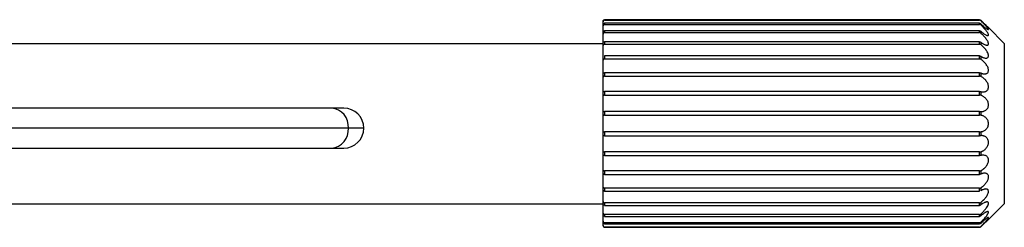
# Paper-space layout '_Superior' of a CAD drawing. Header units: millimetres. Extents: x -124 to 674, y 0 to 133.
# Tile 10 of 10: x 551 to 674, y 54 to 80. Entities that reach past the tile are written whole.
import ezdxf

# ---------------------------------------------------------------- set-up
doc = ezdxf.new("R2010")
doc.units = ezdxf.units.MM

psp = doc.layouts.new('_Superior')

# ---------------------------------------------------------------- linework, layer by layer
at = {"color": 7, "linetype": 'Continuous', "lineweight": 25}
for p, q in [((624.2, 79.93), (624.2, 79.88)), ((670.92, 79.93), (624.2, 79.93)), ((624.2, 79.88), (670.92, 79.88)), ((670.92, 79.88), (670.92, 79.93)), ((671.06, 79.87), (671.06, 79.83)), ((624, 54.23), (624, 79.73)), ((670.92, 79.48), (624.2, 79.48)), ((624.2, 79.48), (624.2, 79.34)), ((624.2, 79.34), (670.92, 79.34)), ((624.2, 78.55), (624.2, 78.32)), ((670.92, 78.55), (624.2, 78.55)), ((670.92, 79.34), (670.92, 79.48)), ((670.92, 78.32), (670.92, 78.55)), ((671.06, 79.42), (671.06, 79.28)), ((674, 76.97), (672.03, 78.94)), ((624.2, 78.32), (670.92, 78.32)), ((671.06, 78.5), (671.06, 78.27)), ((548.26, 76.97), (624, 76.97)), ((624.2, 77.17), (624.2, 76.87)), ((670.92, 77.17), (624.2, 77.17)), ((624.2, 76.87), (670.92, 76.87)), ((670.92, 76.87), (670.92, 77.17)), ((671.06, 77.13), (671.06, 76.82)), ((674, 76.97), (674, 56.97)), ((624.2, 75.41), (624.2, 75.03)), ((670.92, 75.41), (624.2, 75.41)), ((624.2, 75.03), (670.92, 75.03)), ((670.92, 75.03), (670.92, 75.41)), ((671.06, 75.37), (671.06, 74.99)), ((624.2, 73.31), (624.2, 72.88)), ((670.92, 73.31), (624.2, 73.31)), ((624.2, 72.88), (670.92, 72.88)), ((670.92, 72.88), (670.92, 73.31)), ((671.06, 73.28), (671.06, 72.86)), ((670.92, 70.98), (624.2, 70.98)), ((624.2, 70.98), (624.2, 70.51)), ((624.2, 70.51), (670.92, 70.51)), ((670.92, 70.51), (670.92, 70.98)), ((671.06, 70.96), (671.06, 70.5)), ((591.69, 68.9), (497.55, 68.9)), ((624.2, 68.49), (624.2, 68)), ((670.92, 68.49), (624.2, 68.49)), ((624.2, 68), (670.92, 68)), ((670.92, 68), (670.92, 68.49)), ((671.06, 68.48), (671.06, 68)), ((594.19, 66.4), (497.62, 66.4)), ((670.92, 65.94), (624.2, 65.94)), ((624.2, 65.94), (624.2, 65.46)), ((624.2, 65.46), (670.92, 65.46)), ((670.92, 65.46), (670.92, 65.94)), ((671.06, 65.94), (671.06, 65.46)), ((497.57, 63.9), (591.69, 63.9)), ((670.92, 63.43), (624.2, 63.43)), ((624.2, 63.43), (624.2, 62.97)), ((624.2, 62.97), (670.92, 62.97)), ((670.92, 62.97), (670.92, 63.43)), ((671.06, 63.45), (671.06, 62.99)), ((670.92, 61.06), (624.2, 61.06)), ((624.2, 61.06), (624.2, 60.63)), ((624.2, 60.63), (670.92, 60.63)), ((670.92, 60.63), (670.92, 61.06)), ((671.06, 61.09), (671.06, 60.66)), ((670.92, 58.91), (624.2, 58.91)), ((624.2, 58.91), (624.2, 58.54)), ((670.92, 58.54), (670.92, 58.91)), ((671.06, 58.95), (671.06, 58.58)), ((624.2, 58.54), (670.92, 58.54)), ((548.27, 56.97), (624, 56.97)), ((670.92, 57.08), (624.2, 57.08)), ((624.2, 57.08), (624.2, 56.77)), ((624.2, 56.77), (670.92, 56.77)), ((670.92, 56.77), (670.92, 57.08)), ((671.06, 57.12), (671.06, 56.82)), ((674, 56.97), (672.09, 55.06)), ((670.92, 55.62), (624.2, 55.62)), ((624.2, 55.62), (624.2, 55.39)), ((624.2, 55.39), (670.92, 55.39)), ((670.92, 55.39), (670.92, 55.62)), ((671.06, 55.67), (671.06, 55.45)), ((670.92, 54.6), (624.2, 54.6)), ((624.2, 54.6), (624.2, 54.46)), ((624.2, 54.46), (670.92, 54.46)), ((670.92, 54.06), (624.2, 54.06)), ((624.2, 54.06), (624.2, 54.03)), ((624.2, 54.03), (670.92, 54.03)), ((670.92, 54.03), (624.2, 54.03)), ((670.92, 54.46), (670.92, 54.6)), ((670.92, 54.03), (670.92, 54.06)), ((671.06, 54.66), (671.06, 54.52)), ((671.06, 54.12), (671.06, 54.09)), ((671.06, 54.09), (671.06, 54.09))]:
    psp.add_line(p, q, dxfattribs=at)
for centre, radius, start, end in [((589.94, 66.58), 2.33, 355.6183, 84.816), ((591.69, 66.4), 2.5, 270, 90), ((589.94, 66.23), 2.33, 275.184, 4.3817), ((624.2, 54.23), 0.2, 180, 270), ((624.2, 54.23), 0.2, 180.128, 270.1274), ((670.92, 54.23), 0.2, 270, 314.5559), ((670.92, 54.23), 0.2, 269.9781, 314.8416)]:
    psp.add_arc(centre, radius, start, end, dxfattribs=at)
for points, knots in [([(624, 79.73), (624, 79.75), (624, 79.77), (624.02, 79.82), (624.05, 79.88), (624.11, 79.91), (624.16, 79.93), (624.19, 79.93), (624.2, 79.93)], [0, 0, 0, 0, 0.124603, 0.250214, 0.49973, 0.748369, 0.873974, 1, 1, 1, 1]), ([(624.2, 79.88), (624.19, 79.88), (624.16, 79.88), (624.11, 79.87), (624.05, 79.83), (624.02, 79.77), (624, 79.72), (624, 79.7), (624, 79.68)], [0, 0, 0, 0, 0.12588, 0.25215, 0.500253, 0.749215, 0.87545, 1, 1, 1, 1]), ([(670.92, 79.93), (670.93, 79.93), (670.96, 79.93), (670.99, 79.92), (671.03, 79.9), (671.05, 79.88), (671.06, 79.87)], [0, 0, 0, 0, 0.250939, 0.500697, 0.750812, 1, 1, 1, 1]), ([(671.06, 79.83), (671.05, 79.83), (671.03, 79.85), (670.99, 79.87), (670.96, 79.88), (670.93, 79.88), (670.92, 79.88)], [0, 0, 0, 0, 0.249127, 0.49924, 0.749006, 1, 1, 1, 1]), ([(671.06, 79.87), (671.09, 79.84), (671.15, 79.78), (671.24, 79.69), (671.32, 79.62), (671.42, 79.52), (671.54, 79.4), (671.69, 79.26), (671.82, 79.13), (671.93, 79.04), (671.99, 78.98), (672.03, 78.95), (672.03, 78.94), (672.03, 78.94)], [0, 0, 0, 0, 0.076984, 0.144134, 0.201451, 0.248939, 0.38327, 0.498885, 0.631975, 0.749128, 0.836894, 0.919947, 1, 1, 1, 1]), ([(672.03, 78.94), (672.03, 78.94), (672.03, 78.94), (672.02, 78.95), (672.01, 78.96), (671.99, 78.98), (671.96, 79.01), (671.91, 79.05), (671.82, 79.13), (671.69, 79.26), (671.54, 79.4), (671.4, 79.54), (671.23, 79.7), (671.12, 79.81), (671.06, 79.87)], [0, 0, 0, 0, 0.039809, 0.080142, 0.121233, 0.163303, 0.206559, 0.251191, 0.368079, 0.500962, 0.616368, 0.750543, 0.85553, 1, 1, 1, 1]), ([(671.06, 79.42), (671.09, 79.39), (671.15, 79.33), (671.24, 79.25), (671.32, 79.19), (671.42, 79.1), (671.54, 78.99), (671.69, 78.87), (671.82, 78.78), (671.94, 78.71), (672.01, 78.68), (672.04, 78.7), (672.01, 78.77), (671.94, 78.88), (671.82, 79.02), (671.69, 79.17), (671.54, 79.33), (671.4, 79.48), (671.23, 79.65), (671.12, 79.76), (671.06, 79.83)], [0, 0, 0, 0, 0.0385, 0.072082, 0.100748, 0.124498, 0.191678, 0.2495, 0.316058, 0.374649, 0.439426, 0.499854, 0.560314, 0.625171, 0.683681, 0.750199, 0.807966, 0.87513, 0.927683, 1, 1, 1, 1]), ([(624, 79.29), (624, 79.3), (624, 79.33), (624.02, 79.37), (624.05, 79.43), (624.11, 79.46), (624.16, 79.48), (624.19, 79.48), (624.2, 79.48)], [0, 0, 0, 0, 0.124603, 0.250214, 0.49973, 0.748369, 0.873974, 1, 1, 1, 1]), ([(624.2, 79.34), (624.19, 79.34), (624.16, 79.34), (624.11, 79.32), (624.05, 79.29), (624.02, 79.23), (624, 79.18), (624, 79.16), (624, 79.15)], [0, 0, 0, 0, 0.1258797, 0.2521503, 0.5002532, 0.7492152, 0.8754502, 1, 1, 1, 1]), ([(624, 78.38), (624, 78.39), (624, 78.41), (624.02, 78.45), (624.05, 78.5), (624.11, 78.53), (624.16, 78.55), (624.19, 78.55), (624.2, 78.55)], [0, 0, 0, 0, 0.124603, 0.250214, 0.49973, 0.748369, 0.873974, 1, 1, 1, 1]), ([(670.92, 79.48), (670.93, 79.48), (670.96, 79.48), (670.99, 79.47), (671.03, 79.45), (671.05, 79.43), (671.06, 79.42)], [0, 0, 0, 0, 0.250939, 0.500697, 0.750812, 1, 1, 1, 1]), ([(671.06, 79.28), (671.05, 79.29), (671.03, 79.31), (670.99, 79.33), (670.96, 79.34), (670.93, 79.34), (670.92, 79.34)], [0, 0, 0, 0, 0.2491267, 0.4992401, 0.7490064, 1, 1, 1, 1]), ([(670.92, 78.55), (670.93, 78.55), (670.96, 78.55), (670.99, 78.54), (671.03, 78.52), (671.05, 78.5), (671.06, 78.5)], [0, 0, 0, 0, 0.250939, 0.500697, 0.750812, 1, 1, 1, 1]), ([(671.06, 78.5), (671.09, 78.47), (671.15, 78.41), (671.24, 78.34), (671.32, 78.28), (671.42, 78.21), (671.54, 78.12), (671.69, 78.03), (671.82, 77.97), (671.94, 77.94), (672.01, 77.96), (672.04, 78.02), (672.01, 78.13), (671.94, 78.28), (671.82, 78.44), (671.69, 78.61), (671.54, 78.78), (671.4, 78.95), (671.23, 79.12), (671.12, 79.22), (671.06, 79.28)], [0, 0, 0, 0, 0.0385, 0.072082, 0.100748, 0.124498, 0.191678, 0.2495, 0.316058, 0.374649, 0.439426, 0.499854, 0.560314, 0.625171, 0.683681, 0.750199, 0.807966, 0.87513, 0.927683, 1, 1, 1, 1]), ([(624.2, 78.32), (624.19, 78.32), (624.16, 78.32), (624.11, 78.3), (624.05, 78.27), (624.02, 78.22), (624, 78.18), (624, 78.15), (624, 78.14)], [0, 0, 0, 0, 0.12588, 0.25215, 0.500253, 0.749215, 0.87545, 1, 1, 1, 1]), ([(671.06, 78.27), (671.05, 78.28), (671.03, 78.29), (670.99, 78.31), (670.96, 78.32), (670.93, 78.32), (670.92, 78.32)], [0, 0, 0, 0, 0.249127, 0.49924, 0.749006, 1, 1, 1, 1]), ([(671.06, 77.13), (671.09, 77.1), (671.15, 77.05), (671.24, 76.99), (671.32, 76.95), (671.42, 76.89), (671.54, 76.82), (671.69, 76.77), (671.82, 76.74), (671.94, 76.75), (672.01, 76.81), (672.04, 76.91), (672.01, 77.06), (671.94, 77.24), (671.82, 77.42), (671.69, 77.6), (671.54, 77.79), (671.4, 77.95), (671.23, 78.11), (671.12, 78.21), (671.06, 78.27)], [0, 0, 0, 0, 0.0385, 0.072082, 0.100748, 0.124498, 0.191678, 0.2495, 0.316058, 0.374649, 0.439426, 0.499854, 0.560314, 0.625171, 0.683681, 0.750199, 0.807966, 0.87513, 0.927683, 1, 1, 1, 1]), ([(624, 77.02), (624, 77.03), (624, 77.05), (624.02, 77.09), (624.05, 77.13), (624.11, 77.16), (624.16, 77.17), (624.19, 77.17), (624.2, 77.17)], [0, 0, 0, 0, 0.124603, 0.250214, 0.49973, 0.748369, 0.873974, 1, 1, 1, 1]), ([(624.2, 76.87), (624.19, 76.86), (624.16, 76.86), (624.11, 76.85), (624.05, 76.82), (624.02, 76.78), (624, 76.74), (624, 76.72), (624, 76.71)], [0, 0, 0, 0, 0.12588, 0.25215, 0.500253, 0.749215, 0.87545, 1, 1, 1, 1]), ([(670.92, 77.17), (670.93, 77.17), (670.96, 77.17), (670.99, 77.16), (671.03, 77.15), (671.05, 77.13), (671.06, 77.13)], [0, 0, 0, 0, 0.2509387, 0.5006965, 0.7508123, 1, 1, 1, 1]), ([(671.06, 76.82), (671.05, 76.83), (671.03, 76.84), (670.99, 76.85), (670.96, 76.86), (670.93, 76.86), (670.92, 76.87)], [0, 0, 0, 0, 0.249127, 0.49924, 0.749006, 1, 1, 1, 1]), ([(671.06, 75.37), (671.09, 75.35), (671.15, 75.31), (671.24, 75.26), (671.32, 75.23), (671.42, 75.19), (671.54, 75.15), (671.69, 75.13), (671.82, 75.14), (671.94, 75.19), (672.01, 75.28), (672.04, 75.43), (672.01, 75.61), (671.94, 75.8), (671.82, 76), (671.69, 76.19), (671.54, 76.37), (671.4, 76.53), (671.23, 76.68), (671.12, 76.77), (671.06, 76.82)], [0, 0, 0, 0, 0.0385, 0.072082, 0.100748, 0.124498, 0.191678, 0.2495, 0.316058, 0.374649, 0.439426, 0.499854, 0.560314, 0.625171, 0.683681, 0.750199, 0.807966, 0.87513, 0.927683, 1, 1, 1, 1]), ([(624.2, 75.03), (624.19, 75.03), (624.16, 75.03), (624.11, 75.02), (624.05, 75), (624.02, 74.96), (624, 74.93), (624, 74.91), (624, 74.9)], [0, 0, 0, 0, 0.12588, 0.25215, 0.500253, 0.749215, 0.87545, 1, 1, 1, 1]), ([(670.92, 75.41), (670.93, 75.41), (670.96, 75.4), (670.99, 75.4), (671.03, 75.38), (671.05, 75.37), (671.06, 75.37)], [0, 0, 0, 0, 0.250939, 0.500697, 0.750812, 1, 1, 1, 1]), ([(671.06, 74.99), (671.05, 75), (671.03, 75.01), (670.99, 75.02), (670.96, 75.03), (670.93, 75.03), (670.92, 75.03)], [0, 0, 0, 0, 0.249127, 0.49924, 0.749006, 1, 1, 1, 1]), ([(671.06, 73.28), (671.09, 73.27), (671.15, 73.24), (671.24, 73.21), (671.32, 73.19), (671.42, 73.17), (671.54, 73.16), (671.69, 73.17), (671.82, 73.22), (671.94, 73.31), (672.01, 73.44), (672.04, 73.62), (672.01, 73.82), (671.94, 74.03), (671.82, 74.24), (671.69, 74.42), (671.54, 74.6), (671.4, 74.74), (671.23, 74.88), (671.12, 74.95), (671.06, 74.99)], [0, 0, 0, 0, 0.0385, 0.072082, 0.100748, 0.124498, 0.191678, 0.2495, 0.316058, 0.374649, 0.439426, 0.499854, 0.560314, 0.625171, 0.683681, 0.750199, 0.807966, 0.87513, 0.927683, 1, 1, 1, 1]), ([(624, 73.23), (624, 73.23), (624, 73.24), (624.02, 73.26), (624.05, 73.29), (624.11, 73.3), (624.16, 73.31), (624.19, 73.31), (624.2, 73.31)], [0, 0, 0, 0, 0.1246027, 0.250214, 0.4997301, 0.748369, 0.8739737, 1, 1, 1, 1]), ([(624.2, 72.88), (624.19, 72.88), (624.16, 72.88), (624.11, 72.88), (624.05, 72.86), (624.02, 72.83), (624, 72.81), (624, 72.79), (624, 72.78)], [0, 0, 0, 0, 0.12588, 0.25215, 0.500253, 0.749215, 0.87545, 1, 1, 1, 1]), ([(670.92, 73.31), (670.93, 73.31), (670.96, 73.31), (670.99, 73.31), (671.03, 73.3), (671.05, 73.29), (671.06, 73.28)], [0, 0, 0, 0, 0.250939, 0.500697, 0.750812, 1, 1, 1, 1]), ([(671.06, 72.86), (671.05, 72.86), (671.03, 72.87), (670.99, 72.88), (670.96, 72.88), (670.93, 72.88), (670.92, 72.88)], [0, 0, 0, 0, 0.2491267, 0.4992401, 0.7490064, 1, 1, 1, 1]), ([(671.06, 70.96), (671.09, 70.95), (671.15, 70.93), (671.24, 70.92), (671.32, 70.91), (671.42, 70.91), (671.54, 70.93), (671.69, 70.98), (671.82, 71.06), (671.94, 71.18), (672.01, 71.35), (672.04, 71.55), (672.01, 71.77), (671.94, 71.99), (671.82, 72.19), (671.69, 72.37), (671.54, 72.53), (671.4, 72.65), (671.23, 72.77), (671.12, 72.83), (671.06, 72.86)], [0, 0, 0, 0, 0.0385, 0.072082, 0.100748, 0.124498, 0.191678, 0.2495, 0.316058, 0.374649, 0.439426, 0.499854, 0.560314, 0.625171, 0.683681, 0.750199, 0.807966, 0.87513, 0.927683, 1, 1, 1, 1]), ([(624, 70.93), (624, 70.93), (624, 70.93), (624.02, 70.94), (624.05, 70.96), (624.11, 70.97), (624.16, 70.98), (624.19, 70.98), (624.2, 70.98)], [0, 0, 0, 0, 0.124603, 0.250214, 0.49973, 0.748369, 0.873974, 1, 1, 1, 1]), ([(624.2, 70.51), (624.19, 70.51), (624.16, 70.51), (624.11, 70.51), (624.05, 70.5), (624.02, 70.48), (624, 70.46), (624, 70.45), (624, 70.45)], [0, 0, 0, 0, 0.12588, 0.25215, 0.500253, 0.749215, 0.87545, 1, 1, 1, 1]), ([(670.92, 70.98), (670.93, 70.98), (670.96, 70.98), (670.99, 70.97), (671.03, 70.97), (671.05, 70.96), (671.06, 70.96)], [0, 0, 0, 0, 0.250939, 0.500697, 0.750812, 1, 1, 1, 1]), ([(671.06, 70.5), (671.05, 70.5), (671.03, 70.5), (670.99, 70.51), (670.96, 70.51), (670.93, 70.51), (670.92, 70.51)], [0, 0, 0, 0, 0.249127, 0.49924, 0.749006, 1, 1, 1, 1]), ([(671.06, 68.48), (671.09, 68.48), (671.15, 68.47), (671.24, 68.48), (671.32, 68.49), (671.42, 68.51), (671.54, 68.55), (671.69, 68.63), (671.82, 68.74), (671.94, 68.9), (672.01, 69.08), (672.04, 69.3), (672.01, 69.54), (671.94, 69.75), (671.82, 69.95), (671.69, 70.11), (671.54, 70.25), (671.4, 70.35), (671.23, 70.44), (671.12, 70.48), (671.06, 70.5)], [0, 0, 0, 0, 0.0385, 0.072082, 0.100748, 0.124498, 0.191678, 0.2495, 0.316058, 0.374649, 0.439426, 0.499854, 0.560314, 0.625171, 0.683681, 0.750199, 0.807966, 0.87513, 0.927683, 1, 1, 1, 1]), ([(624, 68.48), (624, 68.48), (624, 68.47), (624.02, 68.48), (624.05, 68.48), (624.11, 68.49), (624.16, 68.49), (624.19, 68.49), (624.2, 68.49)], [0, 0, 0, 0, 0.124603, 0.250214, 0.49973, 0.748369, 0.873974, 1, 1, 1, 1]), ([(624.2, 68), (624.19, 68), (624.16, 68), (624.11, 68), (624.05, 68), (624.02, 67.99), (624, 67.99), (624, 67.98), (624, 67.98)], [0, 0, 0, 0, 0.12588, 0.25215, 0.500253, 0.749215, 0.87545, 1, 1, 1, 1]), ([(670.92, 68.49), (670.93, 68.49), (670.96, 68.49), (670.99, 68.49), (671.03, 68.48), (671.05, 68.48), (671.06, 68.48)], [0, 0, 0, 0, 0.2509387, 0.5006965, 0.7508123, 1, 1, 1, 1]), ([(671.06, 68), (671.05, 68), (671.03, 68), (670.99, 68), (670.96, 68), (670.93, 68), (670.92, 68)], [0, 0, 0, 0, 0.249127, 0.49924, 0.749006, 1, 1, 1, 1]), ([(671.06, 65.94), (671.09, 65.95), (671.15, 65.96), (671.24, 65.98), (671.32, 66), (671.42, 66.04), (671.54, 66.11), (671.69, 66.22), (671.82, 66.36), (671.94, 66.54), (672.01, 66.74), (672.04, 66.97), (672.01, 67.2), (671.94, 67.41), (671.82, 67.58), (671.69, 67.72), (671.54, 67.84), (671.4, 67.92), (671.23, 67.97), (671.12, 67.99), (671.06, 68)], [0, 0, 0, 0, 0.0385, 0.072082, 0.100748, 0.124498, 0.191678, 0.2495, 0.316058, 0.374649, 0.439426, 0.499854, 0.560314, 0.625171, 0.683681, 0.750199, 0.807966, 0.87513, 0.927683, 1, 1, 1, 1]), ([(624, 65.97), (624, 65.96), (624, 65.96), (624.02, 65.95), (624.05, 65.94), (624.11, 65.94), (624.16, 65.94), (624.19, 65.94), (624.2, 65.94)], [0, 0, 0, 0, 0.124603, 0.250214, 0.49973, 0.748369, 0.873974, 1, 1, 1, 1]), ([(624.2, 65.46), (624.18, 65.46), (624.15, 65.46), (624.11, 65.46), (624.08, 65.46), (624.05, 65.46), (624.03, 65.47), (624.01, 65.47), (624.01, 65.47), (624, 65.47)], [0, 0, 0, 0, 0.169413, 0.333056, 0.499941, 0.624571, 0.749962, 0.875243, 1, 1, 1, 1]), ([(670.92, 65.94), (670.93, 65.94), (670.96, 65.94), (670.99, 65.94), (671.03, 65.94), (671.05, 65.94), (671.06, 65.94)], [0, 0, 0, 0, 0.250939, 0.500697, 0.750812, 1, 1, 1, 1]), ([(671.06, 65.46), (671.05, 65.46), (671.03, 65.46), (670.99, 65.46), (670.96, 65.46), (670.93, 65.46), (670.92, 65.46)], [0, 0, 0, 0, 0.249127, 0.49924, 0.749006, 1, 1, 1, 1]), ([(671.06, 63.45), (671.09, 63.46), (671.15, 63.48), (671.24, 63.51), (671.31, 63.55), (671.4, 63.6), (671.52, 63.68), (671.67, 63.81), (671.8, 63.96), (671.91, 64.15), (672, 64.35), (672.04, 64.57), (672.03, 64.78), (671.97, 64.98), (671.88, 65.14), (671.76, 65.26), (671.62, 65.36), (671.48, 65.42), (671.32, 65.46), (671.22, 65.47), (671.16, 65.47)], [0, 0, 0, 0, 0.0384585, 0.072031, 0.100718, 0.1245205, 0.1916105, 0.2495369, 0.3159952, 0.3746822, 0.4399091, 0.5000547, 0.561218, 0.6252778, 0.6841839, 0.7505031, 0.8087499, 0.8755157, 0.931169, 1, 1, 1, 1]), ([(624, 63.5), (624, 63.49), (624, 63.48), (624.02, 63.46), (624.05, 63.45), (624.11, 63.44), (624.16, 63.43), (624.19, 63.43), (624.2, 63.43)], [0, 0, 0, 0, 0.124603, 0.250214, 0.49973, 0.748369, 0.873974, 1, 1, 1, 1]), ([(624.2, 62.97), (624.19, 62.97), (624.16, 62.97), (624.11, 62.97), (624.05, 62.98), (624.02, 63), (624, 63.01), (624, 63.02), (624, 63.02)], [0, 0, 0, 0, 0.12588, 0.25215, 0.500253, 0.749215, 0.87545, 1, 1, 1, 1]), ([(670.92, 63.43), (670.93, 63.43), (670.96, 63.43), (670.99, 63.43), (671.03, 63.44), (671.05, 63.44), (671.06, 63.45)], [0, 0, 0, 0, 0.250939, 0.500697, 0.750812, 1, 1, 1, 1]), ([(671.06, 62.99), (671.05, 62.98), (671.03, 62.98), (670.99, 62.97), (670.96, 62.97), (670.93, 62.97), (670.92, 62.97)], [0, 0, 0, 0, 0.249127, 0.49924, 0.749006, 1, 1, 1, 1]), ([(671.06, 61.09), (671.09, 61.1), (671.15, 61.13), (671.24, 61.18), (671.32, 61.24), (671.39, 61.29), (671.46, 61.35), (671.52, 61.4), (671.57, 61.45), (671.7, 61.58), (671.87, 61.81), (672.02, 62.15), (672.04, 62.44), (671.99, 62.67), (671.88, 62.84), (671.73, 62.95), (671.56, 63.02), (671.43, 63.03), (671.36, 63.03)], [0, 0, 0, 0, 0.0409326, 0.0790916, 0.1144788, 0.1470967, 0.1769482, 0.2040373, 0.2283696, 0.2499525, 0.3879567, 0.4995284, 0.5786017, 0.66027, 0.7497877, 0.8197485, 0.9029841, 1, 1, 1, 1]), ([(671.36, 63.03), (671.33, 63.03), (671.27, 63.03), (671.17, 63.02), (671.1, 63), (671.06, 62.99)], [0, 0, 0, 0, 0.2639207, 0.5972526, 1, 1, 1, 1]), ([(624, 61.16), (624, 61.15), (624, 61.14), (624.02, 61.11), (624.05, 61.08), (624.11, 61.07), (624.16, 61.06), (624.19, 61.06), (624.2, 61.06)], [0, 0, 0, 0, 0.124603, 0.250214, 0.49973, 0.748369, 0.873974, 1, 1, 1, 1]), ([(624.2, 60.63), (624.19, 60.63), (624.16, 60.63), (624.11, 60.64), (624.05, 60.66), (624.02, 60.68), (624, 60.7), (624, 60.71), (624, 60.72)], [0, 0, 0, 0, 0.12588, 0.25215, 0.500253, 0.749215, 0.87545, 1, 1, 1, 1]), ([(670.92, 61.06), (670.93, 61.06), (670.96, 61.06), (670.99, 61.07), (671.03, 61.07), (671.05, 61.08), (671.06, 61.09)], [0, 0, 0, 0, 0.250939, 0.500697, 0.750812, 1, 1, 1, 1]), ([(671.06, 60.66), (671.05, 60.66), (671.03, 60.65), (670.99, 60.64), (670.96, 60.63), (670.93, 60.63), (670.92, 60.63)], [0, 0, 0, 0, 0.249127, 0.49924, 0.749006, 1, 1, 1, 1]), ([(671.06, 58.95), (671.09, 58.97), (671.16, 59.02), (671.25, 59.08), (671.34, 59.16), (671.45, 59.26), (671.62, 59.43), (671.81, 59.67), (671.96, 59.95), (672.02, 60.18), (672.04, 60.34), (672.02, 60.49), (671.96, 60.6), (671.88, 60.69), (671.78, 60.74), (671.67, 60.78), (671.59, 60.78), (671.54, 60.78)], [0, 0, 0, 0, 0.04996, 0.091479, 0.124556, 0.191212, 0.249437, 0.374224, 0.499066, 0.562959, 0.624196, 0.685304, 0.749769, 0.809277, 0.875044, 0.934032, 1, 1, 1, 1]), ([(671.54, 60.78), (671.52, 60.78), (671.47, 60.78), (671.39, 60.77), (671.29, 60.75), (671.18, 60.71), (671.1, 60.68), (671.06, 60.66)], [0, 0, 0, 0, 0.145298, 0.317909, 0.517879, 0.745237, 1, 1, 1, 1]), ([(624, 59.05), (624, 59.04), (624, 59.02), (624.02, 58.98), (624.05, 58.95), (624.11, 58.93), (624.16, 58.92), (624.19, 58.91), (624.2, 58.91)], [0, 0, 0, 0, 0.124603, 0.250214, 0.49973, 0.748369, 0.873974, 1, 1, 1, 1]), ([(670.92, 58.91), (670.93, 58.91), (670.96, 58.92), (670.99, 58.92), (671.03, 58.93), (671.05, 58.94), (671.06, 58.95)], [0, 0, 0, 0, 0.250939, 0.500697, 0.750812, 1, 1, 1, 1]), ([(624.2, 58.54), (624.19, 58.54), (624.16, 58.54), (624.11, 58.55), (624.05, 58.58), (624.02, 58.61), (624, 58.64), (624, 58.65), (624, 58.66)], [0, 0, 0, 0, 0.12588, 0.25215, 0.500253, 0.749215, 0.87545, 1, 1, 1, 1]), ([(671.06, 57.12), (671.09, 57.15), (671.16, 57.2), (671.25, 57.28), (671.34, 57.36), (671.41, 57.43), (671.47, 57.5), (671.6, 57.63), (671.76, 57.83), (671.94, 58.13), (672.04, 58.42), (672.03, 58.63), (671.95, 58.74), (671.85, 58.8), (671.76, 58.81), (671.71, 58.81)], [0, 0, 0, 0, 0.053398, 0.102077, 0.14604, 0.18529, 0.21983, 0.249668, 0.386814, 0.499784, 0.628406, 0.749308, 0.823651, 0.906641, 1, 1, 1, 1]), ([(671.71, 58.81), (671.69, 58.81), (671.64, 58.81), (671.57, 58.8), (671.49, 58.78), (671.38, 58.74), (671.24, 58.68), (671.12, 58.62), (671.06, 58.58)], [0, 0, 0, 0, 0.110719, 0.230948, 0.360791, 0.50033, 0.710354, 1, 1, 1, 1]), ([(624, 57.24), (624, 57.23), (624, 57.21), (624.02, 57.16), (624.05, 57.12), (624.11, 57.09), (624.16, 57.08), (624.19, 57.08), (624.2, 57.08)], [0, 0, 0, 0, 0.124603, 0.250214, 0.49973, 0.748369, 0.873974, 1, 1, 1, 1]), ([(624.2, 56.77), (624.19, 56.77), (624.16, 56.77), (624.11, 56.79), (624.05, 56.81), (624.02, 56.86), (624, 56.89), (624, 56.91), (624, 56.92)], [0, 0, 0, 0, 0.12588, 0.25215, 0.500253, 0.749215, 0.87545, 1, 1, 1, 1]), ([(670.92, 57.08), (670.93, 57.08), (670.96, 57.08), (670.99, 57.09), (671.03, 57.1), (671.05, 57.12), (671.06, 57.12)], [0, 0, 0, 0, 0.250939, 0.500697, 0.750812, 1, 1, 1, 1]), ([(671.06, 56.82), (671.05, 56.81), (671.03, 56.8), (670.99, 56.78), (670.96, 56.77), (670.93, 56.77), (670.92, 56.77)], [0, 0, 0, 0, 0.249127, 0.49924, 0.749006, 1, 1, 1, 1]), ([(671.06, 55.67), (671.09, 55.7), (671.15, 55.76), (671.23, 55.84), (671.31, 55.91), (671.38, 55.98), (671.44, 56.04), (671.55, 56.17), (671.7, 56.35), (671.88, 56.6), (672, 56.84), (672.04, 57.02), (672.01, 57.13), (671.95, 57.19), (671.88, 57.19), (671.85, 57.2)], [0, 0, 0, 0, 0.053093, 0.101565, 0.145417, 0.184651, 0.21927, 0.249279, 0.385797, 0.499608, 0.631216, 0.749234, 0.826656, 0.909409, 1, 1, 1, 1]), ([(671.85, 57.2), (671.83, 57.2), (671.79, 57.19), (671.72, 57.18), (671.65, 57.16), (671.57, 57.13), (671.45, 57.08), (671.28, 56.98), (671.14, 56.88), (671.06, 56.82)], [0, 0, 0, 0, 0.086128, 0.179126, 0.27918, 0.386439, 0.501024, 0.709144, 1, 1, 1, 1]), ([(624, 55.8), (624, 55.79), (624, 55.77), (624.02, 55.72), (624.05, 55.67), (624.11, 55.64), (624.16, 55.63), (624.19, 55.62), (624.2, 55.62)], [0, 0, 0, 0, 0.124603, 0.250214, 0.49973, 0.748369, 0.873974, 1, 1, 1, 1]), ([(624.2, 55.39), (624.19, 55.4), (624.16, 55.4), (624.11, 55.41), (624.05, 55.44), (624.02, 55.49), (624, 55.54), (624, 55.56), (624, 55.57)], [0, 0, 0, 0, 0.12588, 0.25215, 0.500253, 0.749215, 0.87545, 1, 1, 1, 1]), ([(670.92, 55.62), (670.93, 55.62), (670.96, 55.63), (670.99, 55.64), (671.03, 55.65), (671.05, 55.67), (671.06, 55.67)], [0, 0, 0, 0, 0.250939, 0.500697, 0.750812, 1, 1, 1, 1]), ([(671.06, 55.45), (671.05, 55.44), (671.03, 55.42), (670.99, 55.41), (670.96, 55.4), (670.93, 55.4), (670.92, 55.39)], [0, 0, 0, 0, 0.249127, 0.49924, 0.749006, 1, 1, 1, 1]), ([(671.06, 54.66), (671.09, 54.69), (671.16, 54.75), (671.25, 54.84), (671.32, 54.92), (671.39, 55), (671.5, 55.11), (671.65, 55.28), (671.82, 55.49), (671.95, 55.69), (672.03, 55.84), (672.04, 55.93), (672.01, 55.99), (671.97, 55.99), (671.95, 55.99)], [0, 0, 0, 0, 0.0628421, 0.119159, 0.1689524, 0.2122248, 0.2489806, 0.3847069, 0.4991829, 0.6323217, 0.7492309, 0.8305302, 0.9131569, 1, 1, 1, 1]), ([(671.95, 55.99), (671.94, 55.99), (671.91, 55.99), (671.87, 55.98), (671.82, 55.97), (671.76, 55.94), (671.7, 55.91), (671.63, 55.87), (671.54, 55.82), (671.42, 55.74), (671.25, 55.61), (671.13, 55.51), (671.06, 55.45)], [0, 0, 0, 0, 0.0597263, 0.1231046, 0.1903342, 0.261582, 0.3369885, 0.4166719, 0.5007325, 0.6290201, 0.7954234, 1, 1, 1, 1]), ([(671.06, 54.12), (671.09, 54.15), (671.15, 54.21), (671.23, 54.29), (671.3, 54.36), (671.36, 54.43), (671.46, 54.53), (671.59, 54.67), (671.76, 54.85), (671.89, 55), (671.98, 55.13), (672.03, 55.2), (672.04, 55.25), (672.02, 55.25), (672.01, 55.25)], [0, 0, 0, 0, 0.0626, 0.118791, 0.168573, 0.211949, 0.248922, 0.383848, 0.498867, 0.632473, 0.749382, 0.834397, 0.917091, 1, 1, 1, 1]), ([(672.01, 55.25), (672.01, 55.25), (671.99, 55.25), (671.97, 55.24), (671.94, 55.23), (671.9, 55.21), (671.84, 55.18), (671.75, 55.11), (671.63, 55.02), (671.49, 54.91), (671.36, 54.8), (671.21, 54.66), (671.11, 54.57), (671.06, 54.52)], [0, 0, 0, 0, 0.046618, 0.094796, 0.144754, 0.196688, 0.250771, 0.368326, 0.500666, 0.61663, 0.750264, 0.855746, 1, 1, 1, 1]), ([(624, 54.8), (624, 54.79), (624, 54.76), (624.02, 54.71), (624.05, 54.66), (624.11, 54.62), (624.16, 54.61), (624.19, 54.61), (624.2, 54.6)], [0, 0, 0, 0, 0.124603, 0.250214, 0.49973, 0.748369, 0.873974, 1, 1, 1, 1]), ([(624.2, 54.46), (624.19, 54.46), (624.16, 54.47), (624.11, 54.48), (624.05, 54.52), (624.02, 54.57), (624, 54.62), (624, 54.64), (624, 54.65)], [0, 0, 0, 0, 0.12588, 0.25215, 0.500253, 0.749215, 0.87545, 1, 1, 1, 1]), ([(624, 54.26), (624, 54.25), (624, 54.22), (624.02, 54.17), (624.05, 54.12), (624.11, 54.08), (624.16, 54.06), (624.19, 54.06), (624.2, 54.06)], [0, 0, 0, 0, 0.124603, 0.250214, 0.49973, 0.748369, 0.873974, 1, 1, 1, 1]), ([(670.92, 54.6), (670.93, 54.61), (670.96, 54.61), (670.99, 54.62), (671.03, 54.64), (671.05, 54.65), (671.06, 54.66)], [0, 0, 0, 0, 0.250939, 0.500697, 0.750812, 1, 1, 1, 1]), ([(671.06, 54.52), (671.05, 54.51), (671.03, 54.49), (670.99, 54.48), (670.96, 54.47), (670.93, 54.46), (670.92, 54.46)], [0, 0, 0, 0, 0.249127, 0.49924, 0.749006, 1, 1, 1, 1]), ([(670.92, 54.06), (670.93, 54.06), (670.96, 54.06), (670.99, 54.07), (671.03, 54.09), (671.05, 54.11), (671.06, 54.12)], [0, 0, 0, 0, 0.250939, 0.500697, 0.750812, 1, 1, 1, 1]), ([(671.06, 54.09), (671.09, 54.12), (671.15, 54.18), (671.24, 54.26), (671.32, 54.35), (671.44, 54.46), (671.58, 54.59), (671.74, 54.74), (671.88, 54.87), (671.97, 54.96), (672.03, 55.01), (672.07, 55.04), (672.09, 55.06), (672.09, 55.06), (672.09, 55.06)], [0, 0, 0, 0, 0.0638, 0.126409, 0.188015, 0.248807, 0.377067, 0.498688, 0.628098, 0.748875, 0.812074, 0.874633, 0.938197, 1, 1, 1, 1]), ([(672.09, 55.06), (672.09, 55.06), (672.09, 55.06), (672.08, 55.05), (672.06, 55.04), (672.03, 55.01), (671.97, 54.96), (671.88, 54.87), (671.74, 54.74), (671.58, 54.59), (671.41, 54.43), (671.24, 54.26), (671.12, 54.15), (671.06, 54.09)], [0, 0, 0, 0, 0.041052, 0.082574, 0.125027, 0.187452, 0.250836, 0.371474, 0.500823, 0.622131, 0.750149, 0.873022, 1, 1, 1, 1])]:
    psp.add_open_spline(points, degree=3, knots=knots, dxfattribs=at)
for points in [[(624, 65.47), (624, 65.47), (624, 65.47), (624, 65.47)], [(671.16, 65.47), (671.13, 65.47), (671.09, 65.47), (671.06, 65.46)]]:
    psp.add_open_spline(points, degree=3, dxfattribs=at)

doc.saveas('drawing.dxf')
